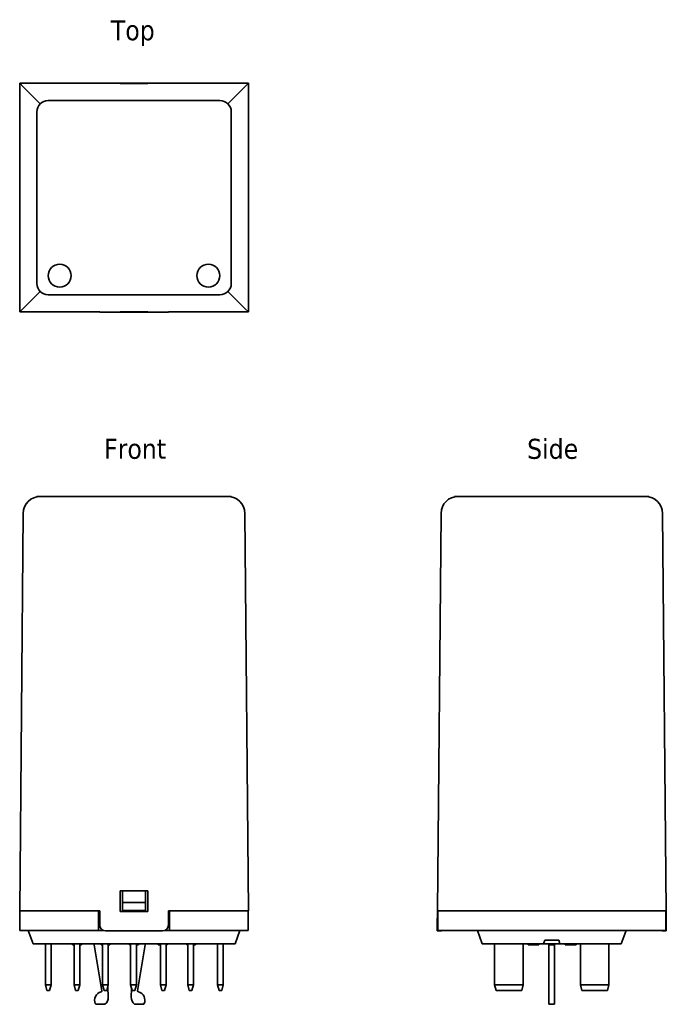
# Model space of a CAD drawing. Header units: millimetres. Extents: x 50 to 163, y 82 to 254.
import ezdxf

# ---------------------------------------------------------------- set-up
doc = ezdxf.new("R2010")
doc.units = ezdxf.units.MM
doc.layers.add('Symbol (ISO)', color=7, linetype='Continuous', lineweight=25)
doc.layers.add('Visible (ISO)', color=7, linetype='Continuous', lineweight=35)
doc.styles.add('Label Text (ISO)', font='TAHOMA.TTF')

msp = doc.modelspace()

# ---------------------------------------------------------------- linework, layer by layer
at = {"layer": 'Visible (ISO)'}
for p, q in [((49.88, 242.81), (49.88, 202.81)), ((49.88, 242.81), (63.88, 242.81)), ((49.88, 242.81), (50.5, 242.19)), ((53.46, 239.23), (50.5, 242.19)), ((63.88, 242.81), (63.88, 242.83)), ((74.88, 242.84), (64.88, 242.84)), ((67.48, 242.81), (72.28, 242.81)), ((67.48, 242.78), (67.48, 242.81)), ((72.28, 242.78), (67.48, 242.78)), ((72.28, 242.81), (72.28, 242.78)), ((75.88, 242.83), (75.88, 242.81)), ((75.88, 242.81), (89.88, 242.81)), ((89.26, 242.19), (86.29, 239.23)), ((89.26, 242.19), (89.88, 242.81)), ((89.88, 242.81), (89.88, 202.81)), ((54.88, 239.81), (84.88, 239.81)), ((52.88, 207.81), (52.88, 237.81)), ((86.88, 237.81), (86.88, 207.81)), ((50.5, 203.43), (53.46, 206.4)), ((84.88, 205.81), (54.88, 205.81)), ((86.29, 206.4), (89.26, 203.43)), ((50.5, 203.43), (49.88, 202.81)), ((89.88, 202.81), (89.26, 203.43)), ((63.88, 202.81), (49.88, 202.81)), ((63.88, 202.81), (63.88, 202.79)), ((74.88, 202.78), (64.88, 202.78)), ((67.48, 202.81), (67.48, 202.84)), ((67.48, 202.84), (72.28, 202.84)), ((72.28, 202.81), (67.48, 202.81)), ((72.28, 202.84), (72.28, 202.81)), ((89.88, 202.81), (75.88, 202.81)), ((75.88, 202.79), (75.88, 202.81)), ((52.88, 170.55), (52.88, 170.55)), ((54.88, 170.55), (52.88, 170.55)), ((52.88, 170.55), (54.88, 170.55)), ((84.88, 170.55), (54.88, 170.55)), ((84.88, 170.55), (54.88, 170.55)), ((86.88, 170.55), (84.88, 170.55)), ((84.88, 170.55), (86.88, 170.55)), ((86.88, 170.55), (86.88, 170.55)), ((127.95, 170.55), (125.95, 170.55)), ((125.95, 170.55), (127.95, 170.55)), ((125.95, 170.55), (125.95, 170.55)), ((157.95, 170.55), (127.95, 170.55)), ((157.95, 170.55), (127.95, 170.55)), ((159.95, 170.55), (157.95, 170.55)), ((157.95, 170.55), (159.95, 170.55)), ((159.95, 170.55), (159.95, 170.55)), ((50.5, 167.57), (49.88, 98.05)), ((89.88, 98.05), (89.26, 167.57)), ((122.95, 98.05), (123.57, 167.57)), ((162.32, 167.57), (162.95, 98.05)), ((67.48, 97.95), (67.48, 101.55)), ((67.48, 101.55), (72.28, 101.55)), ((67.88, 101.55), (67.88, 99.52)), ((71.88, 99.52), (71.88, 101.55)), ((72.28, 101.55), (72.28, 97.95)), ((67.88, 99.52), (67.88, 98.1)), ((71.88, 99.52), (67.88, 99.52)), ((71.88, 98.1), (71.88, 99.52)), ((63.88, 98.05), (49.88, 98.05)), ((49.93, 94.6), (49.93, 98.05)), ((63.68, 94.6), (63.68, 98.05)), ((63.88, 98.05), (63.88, 95.55)), ((72.28, 97.95), (67.48, 97.95)), ((71.88, 98.1), (67.88, 98.1)), ((67.88, 97.95), (67.88, 98.1)), ((71.88, 98.1), (71.88, 97.95)), ((89.88, 98.05), (75.88, 98.05)), ((75.88, 95.55), (75.88, 98.05)), ((76.08, 94.6), (76.08, 98.05)), ((89.83, 94.6), (89.83, 98.05)), ((122.92, 95.55), (122.95, 98.05)), ((162.95, 98.05), (122.95, 98.05)), ((123, 94.6), (123, 98.05)), ((162.9, 94.6), (162.9, 98.05)), ((162.97, 95.55), (162.95, 98.05)), ((122.91, 94.55), (122.92, 95.55)), ((162.97, 95.55), (162.98, 94.55)), ((52.93, 94.6), (49.93, 94.6)), ((51.38, 94.6), (52.22, 92.3)), ((52.93, 94.6), (63.68, 94.6)), ((64.57, 94.6), (63.68, 94.6)), ((74.88, 94.55), (64.88, 94.55)), ((76.08, 94.6), (75.19, 94.6)), ((76.08, 94.6), (86.83, 94.6)), ((89.83, 94.6), (86.83, 94.6)), ((88.38, 94.6), (87.54, 92.3)), ((122.91, 94.55), (123.42, 94.55)), ((126, 94.6), (123, 94.6)), ((126, 94.6), (159.9, 94.6)), ((129.95, 94.6), (130.78, 92.3)), ((155.95, 94.6), (155.11, 92.3)), ((162.9, 94.6), (159.9, 94.6)), ((162.47, 94.55), (162.98, 94.55)), ((52.88, 92.3), (52.22, 92.3)), ((52.88, 92.3), (86.88, 92.3)), ((54.38, 85.09), (54.38, 92.3)), ((55.38, 92.3), (55.38, 85.09)), ((59.1, 92.3), (59.1, 92.1)), ((59.19, 92.3), (59.19, 92.1)), ((59.38, 92.1), (59.19, 92.1)), ((59.38, 85.09), (59.38, 92.3)), ((60.38, 92.3), (60.38, 85.09)), ((60.57, 92.1), (60.38, 92.1)), ((60.57, 92.3), (60.57, 92.1)), ((60.66, 92.3), (60.66, 92.1)), ((62.93, 92.3), (62.93, 92.1)), ((64.25, 84.07), (62.93, 92.1)), ((64.11, 92.3), (64.11, 92.1)), ((64.2, 92.3), (64.2, 92.1)), ((64.38, 92.1), (64.2, 92.1)), ((64.38, 85.09), (64.38, 92.3)), ((65.38, 92.3), (65.38, 85.09)), ((65.64, 92.1), (65.38, 92.1)), ((65.64, 92.3), (65.64, 92.1)), ((65.66, 92.3), (65.66, 92.1)), ((69.09, 92.3), (69.09, 92.1)), ((69.13, 92.3), (69.13, 92.1)), ((69.28, 92.1), (69.13, 92.1)), ((69.28, 92.3), (69.28, 92.27)), ((69.28, 92.27), (69.28, 85.09)), ((70.28, 92.27), (70.28, 92.3)), ((70.28, 85.09), (70.28, 92.27)), ((70.45, 92.1), (70.28, 92.1)), ((70.45, 92.3), (70.45, 92.1)), ((70.63, 92.1), (70.45, 92.1)), ((71.83, 92.1), (70.51, 84.07)), ((70.63, 92.3), (70.63, 92.1)), ((71.83, 92.3), (71.83, 92.1)), ((74.1, 92.3), (74.1, 92.1)), ((74.1, 92.3), (74.1, 92.1)), ((74.12, 92.3), (74.12, 92.1)), ((74.31, 92.1), (74.12, 92.1)), ((74.31, 92.3), (74.31, 92.1)), ((74.48, 92.3), (74.48, 92.27)), ((74.48, 92.27), (74.48, 85.09)), ((75.48, 92.27), (75.48, 92.3)), ((75.48, 85.09), (75.48, 92.27)), ((75.66, 92.3), (75.66, 92.1)), ((75.66, 92.3), (75.66, 92.1)), ((79.11, 92.3), (79.11, 92.1)), ((79.13, 92.1), (79.11, 92.1)), ((79.13, 92.3), (79.13, 92.1)), ((79.28, 92.1), (79.13, 92.1)), ((79.28, 92.3), (79.28, 92.27)), ((79.28, 92.27), (79.28, 85.09)), ((80.28, 92.27), (80.28, 92.3)), ((80.28, 92.3), (80.28, 92.1)), ((80.28, 85.09), (80.28, 92.27)), ((80.42, 92.1), (80.28, 92.1)), ((80.28, 92.1), (80.28, 92.1)), ((80.42, 92.3), (80.42, 92.1)), ((80.63, 92.3), (80.63, 92.1)), ((80.64, 92.3), (80.64, 92.1)), ((84.48, 92.3), (84.48, 92.27)), ((84.48, 92.27), (84.48, 85.09)), ((85.48, 92.27), (85.48, 92.3)), ((85.48, 85.09), (85.48, 92.27)), ((87.54, 92.3), (86.88, 92.3)), ((131.45, 92.3), (130.78, 92.3)), ((131.45, 92.3), (141.51, 92.3)), ((132.95, 85.09), (132.95, 92.27)), ((137.95, 92.27), (137.95, 85.09)), ((138.8, 92.3), (138.8, 92.1)), ((139.11, 92.3), (139.11, 92.1)), ((139.26, 92.1), (139.11, 92.1)), ((139.26, 92.3), (139.26, 92.1)), ((139.53, 92.1), (139.26, 92.1)), ((139.53, 92.3), (139.53, 92.1)), ((139.92, 92.3), (139.92, 92.1)), ((140.23, 92.3), (140.23, 92.1)), ((140.39, 92.1), (140.23, 92.1)), ((140.39, 92.3), (140.39, 92.1)), ((140.66, 92.1), (140.39, 92.1)), ((140.66, 92.3), (140.66, 92.1)), ((141.51, 92.3), (141.73, 92.9)), ((144.38, 92.3), (141.51, 92.3)), ((141.73, 92.9), (144.17, 92.9)), ((142.45, 92.3), (142.45, 92.1)), ((142.45, 92.1), (142.45, 84.07)), ((143.45, 92.1), (142.45, 92.1)), ((143.45, 92.3), (143.45, 92.1)), ((143.45, 84.07), (143.45, 92.1)), ((144.17, 92.9), (144.38, 92.3)), ((144.38, 92.3), (154.45, 92.3)), ((145.3, 92.3), (145.3, 92.1)), ((145.61, 92.3), (145.61, 92.1)), ((145.76, 92.1), (145.61, 92.1)), ((145.76, 92.3), (145.76, 92.1)), ((146.03, 92.1), (145.76, 92.1)), ((146.03, 92.3), (146.03, 92.1)), ((146.28, 92.3), (146.28, 92.1)), ((146.31, 92.3), (146.31, 92.1)), ((146.34, 92.3), (146.34, 92.1)), ((147.17, 92.3), (147.17, 92.1)), ((147.23, 92.1), (147.17, 92.1)), ((147.23, 92.3), (147.23, 92.1)), ((147.24, 92.3), (147.24, 92.1)), ((147.95, 85.09), (147.95, 92.27)), ((152.95, 92.27), (152.95, 85.09)), ((155.11, 92.3), (154.45, 92.3)), ((54.65, 84.09), (54.38, 85.09)), ((54.38, 85.09), (55.38, 85.09)), ((55.38, 85.09), (55.11, 84.09)), ((59.65, 84.09), (59.38, 85.09)), ((59.38, 85.09), (60.38, 85.09)), ((60.38, 85.09), (60.11, 84.09)), ((64.65, 84.09), (64.38, 85.09)), ((64.38, 85.09), (65.38, 85.09)), ((65.38, 85.09), (65.11, 84.09)), ((65.29, 84.76), (65.38, 82.97)), ((70.28, 85.09), (69.28, 85.09)), ((69.28, 85.09), (69.55, 84.09)), ((69.38, 82.97), (69.45, 84.44)), ((70.01, 84.09), (70.28, 85.09)), ((75.48, 85.09), (74.48, 85.09)), ((74.48, 85.09), (74.75, 84.09)), ((75.21, 84.09), (75.48, 85.09)), ((80.28, 85.09), (79.28, 85.09)), ((79.28, 85.09), (79.55, 84.09)), ((80.01, 84.09), (80.28, 85.09)), ((85.48, 85.09), (84.48, 85.09)), ((84.48, 85.09), (84.75, 84.09)), ((85.21, 84.09), (85.48, 85.09)), ((137.95, 85.09), (132.95, 85.09)), ((133.21, 84.09), (132.95, 85.09)), ((137.95, 85.09), (137.68, 84.09)), ((148.21, 84.09), (147.95, 85.09)), ((152.95, 85.09), (147.95, 85.09)), ((152.95, 85.09), (152.68, 84.09)), ((54.65, 84.09), (55.11, 84.09)), ((59.65, 84.09), (60.11, 84.09)), ((64.65, 84.09), (65.11, 84.09)), ((69.55, 84.09), (70.01, 84.09)), ((74.75, 84.09), (75.21, 84.09)), ((79.55, 84.09), (80.01, 84.09)), ((84.75, 84.09), (85.21, 84.09)), ((133.21, 84.09), (137.68, 84.09)), ((142.45, 84.07), (142.45, 83.85)), ((142.45, 81.82), (142.45, 83.85)), ((143.45, 83.85), (143.45, 84.07)), ((143.45, 83.85), (143.45, 81.82)), ((148.21, 84.09), (152.68, 84.09)), ((64.78, 81.7), (63.28, 81.7)), ((71.48, 81.7), (69.98, 81.7)), ((142.45, 81.7), (142.45, 81.82)), ((143.45, 81.7), (142.45, 81.7)), ((143.45, 81.82), (143.45, 81.7))]:
    msp.add_line(p, q, dxfattribs=at)
for centre in [(56.88, 209.16), (82.88, 209.16)]:
    msp.add_circle(centre, 2, dxfattribs=at)
for centre, radius, start, end in [((54.88, 237.81), 2, 90, 180), ((84.88, 237.81), 2, 0, 90), ((54.88, 207.81), 2, 180, 270), ((84.88, 207.81), 2, 270, 0), ((53.5, 167.55), 3, 90, 179.4863), ((86.26, 167.55), 3, 0.5137, 90), ((126.57, 167.55), 3, 90, 179.4863), ((159.32, 167.55), 3, 0.5137, 90), ((64.88, 95.55), 1, 180, 270), ((74.88, 95.55), 1, 270, 0), ((123.42, 95.55), 1, 270, 288.1949), ((162.47, 95.55), 1, 251.8051, 270), ((131.75, 92.27), 1.2, 0, 1.3321), ((139.15, 92.27), 1.2, 178.6679, 180), ((146.75, 92.27), 1.2, 0, 1.3321), ((154.15, 92.27), 1.2, 178.6679, 180), ((64.48, 82.4), 1.5, 104.6073, 202.6199), ((64.05, 84.04), 0.2, 284.6073, 9.334), ((63.88, 82.9), 1.5, 306.8699, 2.8207), ((70.88, 82.9), 1.5, 177.1793, 233.1301), ((70.71, 84.04), 0.2, 170.666, 255.3927), ((70.28, 82.4), 1.5, 337.3801, 75.3927), ((63.28, 81.9), 0.2, 202.6199, 270), ((71.48, 81.9), 0.2, 270, 337.3801)]:
    msp.add_arc(centre, radius, start, end, dxfattribs=at)
for centre, major_axis, start_param, end_param in [((64.88, 242.83), (1, 0), 1.570796, 3.141593), ((74.88, 242.83), (1, 0), 0, 1.570796), ((64.88, 202.79), (-1, 0), 0, 1.570796), ((74.88, 202.79), (-1, 0), 1.570796, 3.141593)]:
    msp.add_ellipse(centre, major_axis=major_axis, ratio=0.008966, start_param=start_param, end_param=end_param, dxfattribs=at)
for points, knots in [([(59.19, 92.1), (59.16, 92.1), (59.14, 92.1), (59.12, 92.1), (59.1, 92.1), (59.1, 92.1)], [-0.08751207, -0.08751207, -0.08751207, -0.08751207, -0.03213968, -0.03213968, 0, 0, 0, 0]), ([(60.66, 92.1), (60.66, 92.1), (60.65, 92.1), (60.62, 92.1), (60.6, 92.1), (60.57, 92.1)], [-0.04628431, -0.04628431, -0.04628431, -0.04628431, -0.0192821, -0.0192821, 0, 0, 0, 0]), ([(64.2, 92.1), (64.17, 92.1), (64.15, 92.1), (64.13, 92.1), (64.11, 92.1), (64.11, 92.1)], [-0.07575972, -0.07575972, -0.07575972, -0.07575972, -0.02935871, -0.02935871, 0, 0, 0, 0]), ([(69.13, 92.1), (69.13, 92.1), (69.13, 92.1), (69.11, 92.1), (69.09, 92.1), (69.09, 92.1)], [-0.02913872, -0.02913872, -0.02913872, -0.02913872, -0.02875263, -0.02875263, 0, 0, 0, 0]), ([(74.12, 92.1), (74.11, 92.1), (74.11, 92.1), (74.1, 92.1), (74.1, 92.1), (74.1, 92.1)], [-0.05508981, -0.05508981, -0.05508981, -0.05508981, -0.01261077, -0.01261077, 0, 0, 0, 0]), ([(74.48, 92.1), (74.43, 92.1), (74.4, 92.1), (74.35, 92.1), (74.33, 92.1), (74.31, 92.1)], [-0.04054762, -0.04054762, -0.04054762, -0.04054762, -0.03208773, -0.03208773, -0.01993544, -0.01993544, -0.01993544, -0.01993544]), ([(75.66, 92.1), (75.66, 92.1), (75.65, 92.1), (75.64, 92.1), (75.62, 92.1), (75.59, 92.1), (75.56, 92.1), (75.52, 92.1)], [-0.0318597, -0.0318597, -0.0318597, -0.0318597, -0.02471695, -0.02471695, -0.01611124, -0.01611124, 0, 0, 0, 0]), ([(80.63, 92.1), (80.61, 92.1), (80.59, 92.1), (80.55, 92.1), (80.54, 92.1), (80.5, 92.1), (80.49, 92.1), (80.47, 92.1), (80.46, 92.1), (80.43, 92.1), (80.42, 92.1), (80.42, 92.1)], [-0.09896045, -0.09896045, -0.09896045, -0.09896045, -0.0750712, -0.0750712, -0.05445171, -0.05445171, -0.03210432, -0.03210432, -0.01922608, -0.01922608, 0, 0, 0, 0]), ([(139.11, 92.1), (139.11, 92.1), (139.1, 92.1), (139.09, 92.1), (139.09, 92.1), (139.07, 92.1), (139.06, 92.1), (139.03, 92.1), (139.02, 92.1), (138.93, 92.1), (138.86, 92.1), (138.8, 92.1)], [-0.09896045, -0.09896045, -0.09896045, -0.09896045, -0.0750712, -0.0750712, -0.05445171, -0.05445171, -0.03210432, -0.03210432, -0.01922608, -0.01922608, 0, 0, 0, 0]), ([(139.68, 92.1), (139.64, 92.1), (139.61, 92.1), (139.56, 92.1), (139.54, 92.1), (139.53, 92.1)], [-0.0318597, -0.0318597, -0.0318597, -0.0318597, -0.02471695, -0.02471695, -0.02150391, -0.02150391, -0.02150391, -0.02150391]), ([(139.92, 92.1), (139.9, 92.1), (139.89, 92.1), (139.83, 92.1), (139.77, 92.1), (139.68, 92.1)], [-0.04134881, -0.04134881, -0.04134881, -0.04134881, -0.0267443, -0.0267443, 0, 0, 0, 0]), ([(140.23, 92.1), (140.23, 92.1), (140.23, 92.1), (140.22, 92.1), (140.21, 92.1), (140.19, 92.1), (140.18, 92.1), (140.16, 92.1), (140.14, 92.1), (140.05, 92.1), (139.99, 92.1), (139.92, 92.1)], [-0.09896045, -0.09896045, -0.09896045, -0.09896045, -0.0750712, -0.0750712, -0.05445171, -0.05445171, -0.03210432, -0.03210432, -0.01922608, -0.01922608, 0, 0, 0, 0]), ([(145.61, 92.1), (145.61, 92.1), (145.6, 92.1), (145.59, 92.1), (145.59, 92.1), (145.57, 92.1), (145.56, 92.1), (145.53, 92.1), (145.52, 92.1), (145.43, 92.1), (145.36, 92.1), (145.3, 92.1)], [-0.09896045, -0.09896045, -0.09896045, -0.09896045, -0.0750712, -0.0750712, -0.05445171, -0.05445171, -0.03210432, -0.03210432, -0.01922608, -0.01922608, 0, 0, 0, 0]), ([(146.2, 92.1), (146.16, 92.1), (146.12, 92.1), (146.06, 92.1), (146.05, 92.1), (146.03, 92.1)], [-0.05426751, -0.05426751, -0.05426751, -0.05426751, -0.04746039, -0.04746039, -0.04421096, -0.04421096, -0.04421096, -0.04421096]), ([(146.72, 92.1), (146.65, 92.1), (146.58, 92.1), (146.48, 92.1), (146.4, 92.1), (146.34, 92.1)], [-0.06810404, -0.06810404, -0.06810404, -0.06810404, -0.020358, -0.020358, 0, 0, 0, 0]), ([(147.17, 92.1), (147.17, 92.1), (147.17, 92.1), (147.15, 92.1), (147.15, 92.1), (147.12, 92.1), (147.09, 92.1), (147.03, 92.1), (146.99, 92.1), (146.86, 92.1), (146.79, 92.1), (146.72, 92.1)], [-0.09448366, -0.09448366, -0.09448366, -0.09448366, -0.07854395, -0.07854395, -0.0638542, -0.0638542, -0.03998122, -0.03998122, -0.02102332, -0.02102332, 0, 0, 0, 0])]:
    msp.add_open_spline(points, degree=3, knots=knots, dxfattribs=at)
for points in [[(65.66, 92.1), (65.66, 92.1), (65.65, 92.1), (65.64, 92.1)], [(74.1, 92.1), (74.1, 92.1), (74.1, 92.1), (74.1, 92.1)], [(75.52, 92.1), (75.5, 92.1), (75.49, 92.1), (75.48, 92.1)], [(75.66, 92.1), (75.66, 92.1), (75.66, 92.1), (75.66, 92.1)], [(80.64, 92.1), (80.64, 92.1), (80.64, 92.1), (80.63, 92.1)], [(146.28, 92.1), (146.25, 92.1), (146.22, 92.1), (146.2, 92.1)], [(146.31, 92.1), (146.29, 92.1), (146.28, 92.1), (146.28, 92.1)], [(146.34, 92.1), (146.33, 92.1), (146.32, 92.1), (146.31, 92.1)], [(147.24, 92.1), (147.24, 92.1), (147.24, 92.1), (147.23, 92.1)]]:
    msp.add_open_spline(points, degree=3, dxfattribs=at)

# ---------------------------------------------------------------- texts
at = {"layer": 'Symbol (ISO)', "char_height": 3.5, "attachment_point": 7, "style": 'Label Text (ISO)'}
for s, insert in [('Top', (65.83, 249.34)), ('Side', (138.64, 177.05))]:
    msp.add_mtext(s, dxfattribs=dict(at, insert=insert))
at = {"layer": 'Symbol (ISO)', "insert": (64.65, 177.05), "char_height": 3.5, "attachment_point": 7, "line_spacing_factor": 1.16, "style": 'Label Text (ISO)'}
msp.add_mtext('Front', dxfattribs=at)

doc.saveas('drawing.dxf')
